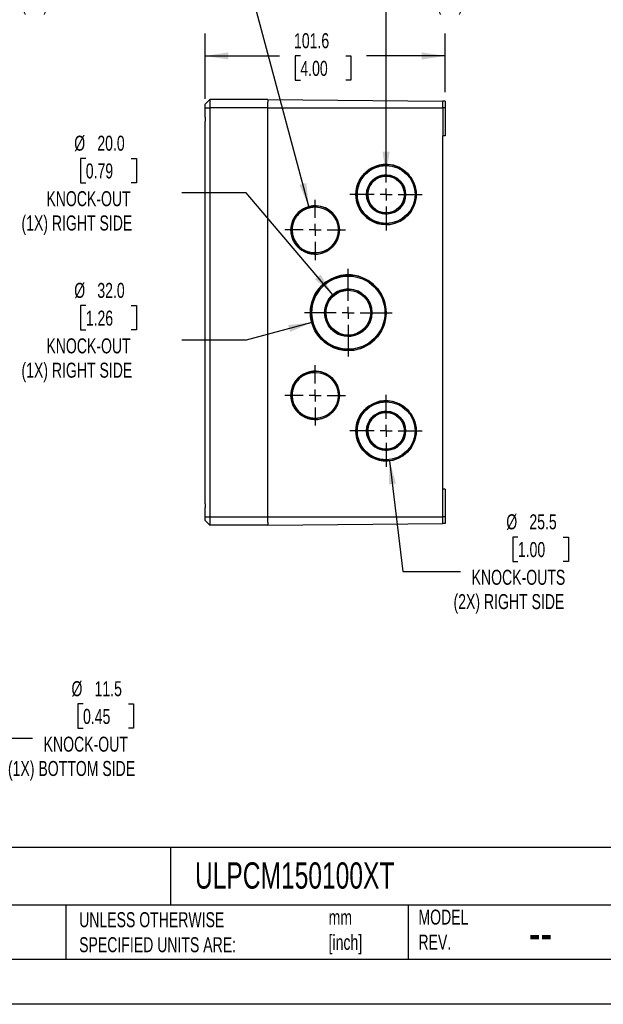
# Model space of a CAD drawing. Header units: millimetres. Extents: x 0 to 838, y 0 to 648.
# Tile 2 of 6: x 403 to 650, y 0 to 417. Entities that reach past the tile are written whole.
import ezdxf

# ---------------------------------------------------------------- set-up
doc = ezdxf.new("R2010")
doc.units = ezdxf.units.MM
doc.header["$LTSCALE"] = 3
doc.linetypes.add('CENTERX2', pattern=[20.32, 12.7, -2.54, 2.54, -2.54])
doc.layers.add('CENTER', color=40, linetype='CENTERX2')
doc.layers.add('DIMENSIONS', color=140, linetype='Continuous', lineweight=25)
doc.layers.add('TEXT', color=140, linetype='Continuous', lineweight=25)
doc.styles.add('SLDTEXTSTYLE0', font='TXT', dxfattribs={"width": 0.7})
doc.dimstyles.new('SLDDIMSTYLE0', dxfattribs={"dimtxt": 6.474023, "dimasz": 9.906, "dimexe": 0, "dimexo": 0.0625, "dimgap": 1.618506, "dimtad": 0, "dimtih": 1, "dimtoh": 1, "dimdec": 1, "dimrnd": 1e-09, "dimzin": 12, "dimdsep": 46, "dimtxsty": 'SLDTEXTSTYLE0', "dimsah": 1, "dimcen": 0.09, "dimadec": 0, "dimazin": 3, "dimtfac": 1, "dimtdec": 1, "dimtofl": 0, "dimtmove": 0, "dimatfit": 3, "dimfxl": 0, "dimfrac": 2, "dimtolj": 1, "dimtzin": 12, "dimarcsym": 0})
doc.dimstyles.new('SLDDIMSTYLE1', dxfattribs={"dimtxt": 6.474023, "dimasz": 9.906, "dimexe": 0, "dimexo": 0.0625, "dimgap": 1.618506, "dimtad": 0, "dimtih": 1, "dimtoh": 1, "dimdec": 1, "dimrnd": 1e-09, "dimzin": 12, "dimdsep": 46, "dimtxsty": 'SLDTEXTSTYLE0', "dimsah": 1, "dimcen": 0, "dimadec": 0, "dimazin": 3, "dimtfac": 1, "dimtdec": 1, "dimtofl": 0, "dimtmove": 0, "dimatfit": 3, "dimfxl": 0, "dimfrac": 2, "dimtolj": 1, "dimtzin": 12, "dimarcsym": 0})
doc.dimstyles.new('SLDDIMSTYLE2', dxfattribs={"dimtxt": 6.474023, "dimasz": 9.906, "dimexe": 0, "dimexo": 0.0625, "dimgap": 1.618506, "dimtad": 0, "dimtih": 1, "dimtoh": 1, "dimdec": 1, "dimrnd": 1e-09, "dimzin": 4, "dimdsep": 46, "dimtxsty": 'SLDTEXTSTYLE0', "dimsah": 1, "dimcen": 0, "dimadec": 0, "dimazin": 1, "dimtfac": 1, "dimtdec": 1, "dimtofl": 0, "dimtmove": 0, "dimatfit": 3, "dimfxl": 0, "dimfrac": 2, "dimtolj": 1, "dimtzin": 12, "dimarcsym": 0})

# ---------------------------------------------------------------- blocks, each defined once
blk = doc.blocks.new('_D_4')
at = {"layer": 'DIMENSIONS'}
for p, q in [((607.14, 451.16), (604.97, 451.16)), ((604.97, 451.16), (604.97, 440.87)), ((626.38, 451.16), (628.55, 451.16)), ((628.55, 451.16), (628.55, 440.87)), ((604.97, 440.87), (607.14, 440.87)), ((628.55, 440.87), (626.38, 440.87)), ((558.49, 350.92), (558.49, 436.61)), ((558.49, 436.61), (582.81, 436.61))]:
    blk.add_line(p, q, dxfattribs=at)
blk.add_solid([(558.49, 350.92), (560.02, 360.82), (556.97, 360.82)], dxfattribs=at)
at = {"layer": 'DIMENSIONS', "char_height": 6.35, "attachment_point": 1, "style": 'SLDTEXTSTYLE0'}
for s, insert in [('%%c', (602.25, 460.79)), ('16.5', (612.03, 460.79)), ('0.65', (607.14, 449.05)), ('KNOCK-OUTS', (587.57, 437.31)), ('(2X) RIGHT SIDE', (579.92, 427.02))]:
    blk.add_mtext(s, dxfattribs=dict(at, insert=insert))
blk = doc.blocks.new('_D_5')
at = {"layer": 'DIMENSIONS'}
for p, q in [((560.01, 230.01), (565.62, 183.17)), ((614.27, 197.71), (612.09, 197.71)), ((612.09, 197.71), (612.09, 187.42)), ((633.5, 197.71), (635.68, 197.71)), ((635.68, 197.71), (635.68, 187.42)), ((612.09, 187.42), (614.27, 187.42)), ((635.68, 187.42), (633.5, 187.42)), ((565.62, 183.17), (589.94, 183.17))]:
    blk.add_line(p, q, dxfattribs=at)
blk.add_solid([(560.01, 230.01), (559.68, 220), (562.7, 220.36)], dxfattribs=at)
at = {"layer": 'DIMENSIONS', "char_height": 6.35, "attachment_point": 1, "style": 'SLDTEXTSTYLE0'}
for s, insert in [('%%c', (609.38, 207.35)), ('25.5', (619.15, 207.35)), ('1.00', (614.27, 195.61)), ('KNOCK-OUTS', (594.7, 183.87)), ('(2X) RIGHT SIDE', (587.05, 173.58))]:
    blk.add_mtext(s, dxfattribs=dict(at, insert=insert))
blk = doc.blocks.new('_D_6')
at = {"layer": 'DIMENSIONS'}
for p, q in [((431.42, 451.16), (429.25, 451.16)), ((429.25, 451.16), (429.25, 440.87)), ((450.66, 451.16), (452.83, 451.16)), ((452.83, 451.16), (452.83, 440.87)), ((429.25, 440.87), (431.42, 440.87)), ((452.83, 440.87), (450.66, 440.87)), ((499.31, 436.61), (474.99, 436.61)), ((525.84, 337.57), (499.31, 436.61))]:
    blk.add_line(p, q, dxfattribs=at)
blk.add_solid([(525.84, 337.57), (524.75, 347.53), (521.81, 346.74)], dxfattribs=at)
at = {"layer": 'DIMENSIONS', "char_height": 6.35, "attachment_point": 1, "style": 'SLDTEXTSTYLE0'}
for s, insert in [('%%c', (426.53, 460.79)), ('20.5', (436.31, 460.79)), ('0.81', (431.42, 449.05)), ('KNOCK-OUTS', (411.85, 437.31)), ('(2X) RIGHT SIDE', (404.2, 427.02))]:
    blk.add_mtext(s, dxfattribs=dict(at, insert=insert))
blk = doc.blocks.new('_D_7')
at = {"layer": 'DIMENSIONS'}
for p, q in [((431.42, 357.92), (429.25, 357.92)), ((429.25, 357.92), (429.25, 347.63)), ((450.66, 357.92), (452.83, 357.92)), ((452.83, 357.92), (452.83, 347.63)), ((429.25, 347.63), (431.42, 347.63)), ((452.83, 347.63), (450.66, 347.63)), ((499.31, 343.38), (472.1, 343.38)), ((536.01, 300.28), (499.31, 343.38))]:
    blk.add_line(p, q, dxfattribs=at)
blk.add_solid([(536.01, 300.28), (530.75, 308.81), (528.43, 306.83)], dxfattribs=at)
at = {"layer": 'DIMENSIONS', "char_height": 6.35, "attachment_point": 1, "style": 'SLDTEXTSTYLE0'}
for s, insert in [('%%c', (426.53, 367.56)), ('20.0', (436.31, 367.56)), ('0.79', (431.42, 355.82)), ('KNOCK-OUT', (414.75, 344.08)), ('(1X) RIGHT SIDE', (404.2, 333.79))]:
    blk.add_mtext(s, dxfattribs=dict(at, insert=insert))
blk = doc.blocks.new('_D_8')
at = {"layer": 'DIMENSIONS'}
for p, q in [((431.42, 295.64), (429.25, 295.64)), ((429.25, 295.64), (429.25, 285.36)), ((450.66, 295.64), (452.83, 295.64)), ((452.83, 295.64), (452.83, 285.36)), ((527.03, 288.53), (499.31, 281.1)), ((429.25, 285.36), (431.42, 285.36)), ((452.83, 285.36), (450.66, 285.36)), ((499.31, 281.1), (472.1, 281.1))]:
    blk.add_line(p, q, dxfattribs=at)
blk.add_solid([(527.03, 288.53), (517.07, 287.43), (517.85, 284.49)], dxfattribs=at)
at = {"layer": 'DIMENSIONS', "char_height": 6.35, "attachment_point": 1, "style": 'SLDTEXTSTYLE0'}
for s, insert in [('%%c', (426.53, 305.28)), ('32.0', (436.31, 305.28)), ('1.26', (431.42, 293.54)), ('KNOCK-OUT', (414.75, 281.8)), ('(1X) RIGHT SIDE', (404.2, 271.51))]:
    blk.add_mtext(s, dxfattribs=dict(at, insert=insert))
blk = doc.blocks.new('_D_9')
at = {"layer": 'DIMENSIONS'}
for p, q in [((481.89, 383.21), (481.89, 410.83)), ((583.49, 386.01), (583.49, 410.83)), ((481.89, 401.31), (513.47, 401.31)), ((522.24, 401.31), (520.07, 401.31)), ((520.07, 401.31), (520.07, 391.02)), ((541.48, 401.31), (543.65, 401.31)), ((543.65, 401.31), (543.65, 391.02)), ((583.49, 401.31), (550.25, 401.31)), ((520.07, 391.02), (522.24, 391.02)), ((543.65, 391.02), (541.48, 391.02))]:
    blk.add_line(p, q, dxfattribs=at)
for points in [[(481.89, 401.31), (491.8, 399.79), (491.8, 402.83)], [(583.49, 401.31), (573.59, 402.83), (573.59, 399.79)]]:
    blk.add_solid(points, dxfattribs=at)
at = {"layer": 'DIMENSIONS', "char_height": 6.35, "attachment_point": 1, "style": 'SLDTEXTSTYLE0'}
for s, insert in [('101.6', (519.55, 410.94)), ('4.00', (522.24, 399.21))]:
    blk.add_mtext(s, dxfattribs=dict(at, insert=insert))
blk = doc.blocks.new('SW_CENTERMARKSYMBOL_4')
at = {"layer": 'CENTER', "color": 0}
for p, q in [((0, 5.08), (0, 12.79)), ((-5.08, 0), (-12.79, 0)), ((0, 0), (-2.54, 0)), ((0, 0), (0, 2.54)), ((0, 0), (0, -2.54)), ((0, 0), (2.54, 0)), ((5.08, 0), (12.79, 0)), ((0, -5.08), (0, -12.79))]:
    blk.add_line(p, q, dxfattribs=at)
blk = doc.blocks.new('SW_CENTERMARKSYMBOL_5')
at = {"layer": 'CENTER', "color": 0}
for p, q in [((0, 5.08), (0, 15.29)), ((-5.08, 0), (-15.29, 0)), ((0, 0), (-2.54, 0)), ((0, 0), (0, 2.54)), ((0, 0), (0, -2.54)), ((0, 0), (2.54, 0)), ((5.08, 0), (15.29, 0)), ((0, -5.08), (0, -15.29))]:
    blk.add_line(p, q, dxfattribs=at)
blk = doc.blocks.new('SW_CENTERMARKSYMBOL_6')
at = {"layer": 'CENTER', "color": 0}
for p, q in [((0, 5.08), (0, 18.55)), ((-5.08, 0), (-18.55, 0)), ((0, 0), (-2.54, 0)), ((0, 0), (0, 2.54)), ((0, 0), (0, -2.54)), ((0, 0), (2.54, 0)), ((5.08, 0), (18.55, 0)), ((0, -5.08), (0, -18.55))]:
    blk.add_line(p, q, dxfattribs=at)
blk = doc.blocks.new('SW_CENTERMARKSYMBOL_7')
at = {"layer": 'CENTER', "color": 0}
for p, q in [((0, 5.08), (0, 12.79)), ((-5.08, 0), (-12.79, 0)), ((0, 0), (-2.54, 0)), ((0, 0), (0, 2.54)), ((0, 0), (0, -2.54)), ((0, 0), (2.54, 0)), ((5.08, 0), (12.79, 0)), ((0, -5.08), (0, -12.79))]:
    blk.add_line(p, q, dxfattribs=at)
blk = doc.blocks.new('SW_CENTERMARKSYMBOL_8')
at = {"layer": 'CENTER', "color": 0}
for p, q in [((0, 5.08), (0, 15.29)), ((-5.08, 0), (-15.29, 0)), ((0, 0), (-2.54, 0)), ((0, 0), (0, 2.54)), ((0, 0), (0, -2.54)), ((0, 0), (2.54, 0)), ((5.08, 0), (15.29, 0)), ((0, -5.08), (0, -15.29))]:
    blk.add_line(p, q, dxfattribs=at)
blk = doc.blocks.new('_D_16')
at = {"layer": 'DIMENSIONS'}
for p, q in [((430.26, 127.11), (428.08, 127.11)), ((428.08, 127.11), (428.08, 116.82)), ((449.49, 127.11), (451.67, 127.11)), ((451.67, 127.11), (451.67, 116.82)), ((428.08, 116.82), (430.26, 116.82)), ((451.67, 116.82), (449.49, 116.82)), ((328.74, 92.37), (343.78, 112.56)), ((343.78, 112.56), (408.82, 112.56))]:
    blk.add_line(p, q, dxfattribs=at)
blk.add_solid([(328.74, 92.37), (335.88, 99.4), (333.43, 101.23)], dxfattribs=at)
at = {"layer": 'DIMENSIONS', "char_height": 6.35, "attachment_point": 1, "style": 'SLDTEXTSTYLE0'}
for s, insert in [('%%c', (425.37, 136.74)), ('11.5', (435.14, 136.74)), ('0.45', (430.26, 125)), ('KNOCK-OUT', (413.58, 113.26)), ('(1X) BOTTOM SIDE', (398.48, 102.97))]:
    blk.add_mtext(s, dxfattribs=dict(at, insert=insert))

msp = doc.modelspace()

# ---------------------------------------------------------------- linework, layer by layer
for p, q in [((481.89, 380.9), (483.89, 382.9)), ((481.89, 379.4), (481.89, 380.9)), ((481.89, 375.34), (481.89, 379.4)), ((481.89, 379.4), (483.89, 379.4)), ((483.89, 382.9), (483.89, 379.4)), ((508.49, 382.9), (483.89, 382.9)), ((483.89, 379.4), (483.89, 206.2)), ((508.49, 379.4), (483.89, 379.4)), ((508.49, 382.9), (508.49, 381.69)), ((508.49, 382.84), (582.49, 382.2)), ((508.49, 379.35), (508.49, 381.69)), ((508.49, 379.35), (582.49, 379.35)), ((508.49, 206.25), (508.49, 379.35)), ((582.49, 379.35), (582.49, 382.2)), ((583.49, 382.2), (582.49, 382.2)), ((582.49, 379.35), (582.49, 367.55)), ((583.49, 379.35), (582.49, 379.35)), ((583.49, 382.2), (583.49, 379.35)), ((583.49, 379.35), (583.49, 367.55)), ((481.89, 211.84), (481.89, 373.76)), ((582.49, 218.05), (582.49, 367.55)), ((583.49, 367.55), (582.49, 367.55)), ((558.49, 355.42), (559.11, 355.4)), ((558.5, 354.92), (558.49, 354.92)), ((559.11, 355.4), (559.12, 355.4)), ((558.49, 350.92), (558.82, 350.91)), ((558.49, 350.42), (558.49, 350.42)), ((558.82, 350.91), (558.83, 350.91)), ((566.74, 342.67), (566.74, 342.67)), ((571.24, 342.67), (571.24, 342.67)), ((528.49, 337.92), (528.96, 337.91)), ((528.96, 337.91), (528.96, 337.91)), ((528.5, 337.42), (528.49, 337.42)), ((558.49, 334.92), (558.49, 334.92)), ((559.11, 334.44), (558.49, 334.42)), ((559.11, 334.44), (559.12, 334.44)), ((558.49, 330.42), (558.5, 330.42)), ((560.03, 330.01), (560.03, 330.01)), ((538.74, 327.67), (538.75, 327.67)), ((528.49, 317.92), (528.5, 317.92)), ((529.54, 317.47), (528.49, 317.42)), ((529.54, 317.47), (529.54, 317.47)), ((542.49, 308.67), (543.78, 308.62)), ((543.78, 308.62), (543.78, 308.62)), ((542.5, 308.17), (542.49, 308.17)), ((542.49, 302.67), (542.94, 302.66)), ((542.49, 302.17), (542.49, 302.17)), ((542.94, 302.66), (542.94, 302.66)), ((552.49, 292.67), (552.49, 292.67)), ((558.49, 292.67), (558.49, 292.67)), ((542.49, 283.17), (542.49, 283.17)), ((543.57, 282.73), (542.49, 282.67)), ((543.57, 282.73), (543.57, 282.73)), ((542.49, 277.17), (542.5, 277.17)), ((544.98, 276.86), (544.98, 276.86)), ((528.49, 267.92), (528.97, 267.91)), ((528.5, 267.42), (528.49, 267.42)), ((528.97, 267.91), (528.97, 267.91)), ((538.74, 257.67), (538.75, 257.67)), ((558.49, 255.42), (559.37, 255.39)), ((558.5, 254.92), (558.49, 254.92)), ((559.37, 255.39), (559.37, 255.39)), ((558.49, 250.92), (558.84, 250.91)), ((558.49, 250.42), (558.49, 250.42)), ((558.84, 250.91), (558.84, 250.91)), ((528.49, 247.92), (528.5, 247.92)), ((529.53, 247.47), (528.49, 247.42)), ((529.53, 247.47), (529.53, 247.47)), ((566.74, 242.67), (566.74, 242.67)), ((558.49, 234.92), (558.49, 234.92)), ((559.09, 234.44), (558.49, 234.42)), ((559.09, 234.44), (559.1, 234.44)), ((558.49, 230.42), (558.5, 230.42)), ((559.04, 229.93), (558.49, 229.92)), ((559.04, 229.93), (559.04, 229.93)), ((582.49, 206.25), (582.49, 218.05)), ((583.49, 218.05), (582.49, 218.05)), ((583.49, 218.05), (583.49, 206.25)), ((481.89, 206.2), (481.89, 210.26)), ((481.89, 204.7), (481.89, 206.2)), ((483.89, 206.2), (481.89, 206.2)), ((483.89, 202.7), (481.89, 204.7)), ((483.89, 206.2), (483.89, 202.7)), ((508.49, 206.2), (483.89, 206.2)), ((508.49, 203.9), (508.49, 206.25)), ((508.49, 206.25), (582.49, 206.25)), ((582.49, 203.4), (582.49, 206.25)), ((583.49, 206.25), (582.49, 206.25)), ((583.49, 206.25), (583.49, 203.4)), ((508.49, 202.7), (483.89, 202.7)), ((508.49, 203.9), (508.49, 202.7)), ((508.49, 202.75), (582.49, 203.4)), ((583.49, 203.4), (582.49, 203.4))]:
    msp.add_line(p, q)
at = {"color": 7, "linetype": 'Continuous'}
msp.add_line((838.21, 0.01), (0.01, 0.01), dxfattribs=at)
at = {"flags": 128}
for points in [[(560.03, 330.01), (558.52, 329.92), (558.49, 329.92)], [(544.98, 276.86), (543.35, 276.69), (542.49, 276.67)]]:
    msp.add_lwpolyline(points, dxfattribs=at)
for centre, radius in [((558.5, 342.67), 12.25), ((558.49, 342.67), 7.75), ((528.5, 327.67), 9.75), ((542.5, 292.67), 15.5), ((542.5, 292.67), 9.5), ((528.5, 257.67), 9.75), ((558.5, 242.67), 12.25), ((558.49, 242.67), 7.75)]:
    msp.add_circle(centre, radius)
for centre, radius, start, end in [((558.5, 342.67), 12.75, 87.2027, 276.9119), ((558.49, 342.67), 12.25, 90.001, 180.0012), ((558.49, 342.67), 12.75, 359.9979, 87.1926), ((558.49, 342.67), 12.75, 359.9979, 87.1926), ((558.49, 342.67), 8.25, 87.6976, 274.3265), ((558.49, 342.67), 7.75, 90.0009, 180.0013), ((558.49, 342.67), 8.25, 359.9978, 87.6832), ((558.49, 342.67), 8.25, 359.9978, 87.6832), ((558.49, 342.67), 12.25, 179.9988, 269.999), ((558.49, 342.67), 7.75, 179.999, 269.9989), ((558.49, 342.67), 8.25, 274.3411, 0.0022), ((558.49, 342.67), 8.25, 274.3411, 0.0022), ((558.49, 342.67), 12.75, 276.9224, 0.002), ((558.49, 342.67), 12.75, 276.9224, 0.002), ((528.5, 327.67), 10.25, 87.4151, 275.8622), ((528.5, 327.67), 10.25, 359.998, 87.4029), ((528.49, 327.67), 10.25, 359.998, 87.4029), ((528.49, 327.67), 9.75, 90.0011, 180.0011), ((528.49, 327.67), 9.75, 179.9989, 269.9989), ((528.5, 327.67), 10.25, 275.8744, 0.0023), ((528.49, 327.67), 10.25, 275.8744, 0.0023), ((542.5, 292.67), 16, 85.3934, 278.9321), ((542.49, 292.67), 16, 359.998, 85.3847), ((542.49, 292.67), 16, 359.998, 85.3847), ((542.49, 292.67), 15.5, 90.001, 180.0012), ((542.5, 292.67), 10, 87.4469, 276.1855), ((542.49, 292.67), 9.5, 90.0011, 180.0011), ((542.49, 292.67), 10, 359.998, 87.4344), ((542.49, 292.67), 10, 359.998, 87.4344), ((542.49, 292.67), 15.5, 179.999, 269.9988), ((542.49, 292.67), 9.5, 179.9989, 269.9989), ((542.49, 292.67), 10, 276.1982, 0.0021), ((542.49, 292.67), 10, 276.1982, 0.0021), ((542.49, 292.67), 16, 278.941, 0.002), ((542.49, 292.67), 16, 278.941, 0.002), ((528.5, 257.67), 10.25, 87.359, 275.7958), ((528.49, 257.67), 9.75, 90.0011, 180.0011), ((528.5, 257.67), 10.25, 359.998, 87.3467), ((528.49, 257.67), 10.25, 359.998, 87.3467), ((528.49, 257.67), 9.75, 179.9989, 269.9989), ((528.5, 257.67), 10.25, 275.8079, 0.0023), ((528.49, 257.67), 10.25, 275.8079, 0.0023), ((558.5, 242.67), 12.75, 86.0512, 272.4445), ((558.49, 242.67), 12.25, 90.001, 180.0012), ((558.49, 242.67), 12.75, 272.4591, 86.0367), ((558.49, 242.67), 12.75, 272.4591, 86.0367), ((558.49, 242.67), 8.25, 87.5772, 274.2074), ((558.49, 242.67), 7.75, 90.0009, 180.0013), ((558.49, 242.67), 8.25, 359.9978, 87.5628), ((558.49, 242.67), 8.25, 359.9978, 87.5628), ((558.49, 242.67), 12.25, 179.9988, 269.999), ((558.49, 242.67), 7.75, 179.999, 269.9989), ((558.49, 242.67), 8.25, 274.2219, 0.0022), ((558.49, 242.67), 8.25, 274.2219, 0.0022)]:
    msp.add_arc(centre, radius, start, end)
for points in [[(481.89, 375.34), (481.93, 374.81), (481.93, 374.28), (481.89, 373.76)], [(481.89, 211.84), (481.93, 211.31), (481.93, 210.78), (481.89, 210.26)]]:
    msp.add_open_spline(points, degree=3)
at = {"layer": 'DIMENSIONS'}
for centre, radius in [((558.49, 342.67), 12.75), ((558.49, 342.67), 8.25), ((528.5, 327.67), 10.25), ((542.49, 292.67), 16.01), ((542.49, 292.67), 10), ((528.5, 257.67), 10.25), ((558.5, 242.67), 12.75), ((558.5, 242.67), 8.25)]:
    msp.add_circle(centre, radius, dxfattribs=at)
at = {"layer": 'TEXT'}
for p, q in [((819.15, 66.38), (19.05, 66.38)), ((467.28, 66.38), (467.28, 41.91)), ((819.15, 41.91), (19.05, 41.91)), ((422.99, 41.91), (422.99, 19.05)), ((567.9, 41.91), (567.9, 19.05)), ((19.05, 19.05), (819.15, 19.05))]:
    msp.add_line(p, q, dxfattribs=at)

# ---------------------------------------------------------------- block references
at = {"layer": 'CENTER'}
for name, p in [('SW_CENTERMARKSYMBOL_5', (558.49, 342.67)), ('SW_CENTERMARKSYMBOL_4', (528.5, 327.67)), ('SW_CENTERMARKSYMBOL_6', (542.49, 292.67)), ('SW_CENTERMARKSYMBOL_7', (528.5, 257.67)), ('SW_CENTERMARKSYMBOL_8', (558.5, 242.67))]:
    msp.add_blockref(name, p, dxfattribs=at)

# ---------------------------------------------------------------- texts
at = {"layer": 'TEXT', "attachment_point": 1, "style": 'SLDTEXTSTYLE0'}
for s, insert, char_height in [('ULPCM150100XT', (477.62, 60.07), 11.1125), ('UNLESS OTHERWISE ^JSPECIFIED UNITS ARE:', (428.61, 38.99), 6.35), ('mm^J[inch]', (534.19, 39.99), 6.35), ('MODEL ^JREV.', (572.2, 40.09), 6.35), ('--', (618.89, 38.2), 15.875)]:
    msp.add_mtext(s, dxfattribs=dict(at, insert=insert, char_height=char_height))

# ---------------------------------------------------------------- dimensions: what is measured, and where the dimension line sits
at = {"layer": 'DIMENSIONS'}
for p1, p2, text, dimstyle, picture, middle in [((531.15, 317.77), (525.84, 337.57), '<>\\PKNOCK-OUTS\\P(2X) RIGHT SIDE', 'SLDDIMSTYLE1', '_D_6', (441.04, 439.96)), ((558.49, 334.42), (558.49, 350.92), '<>\\PKNOCK-OUTS\\P(2X) RIGHT SIDE', 'SLDDIMSTYLE1', '_D_4', (616.76, 439.96)), ((548.97, 285.06), (536.01, 300.28), '<>\\PKNOCK-OUT\\P(1X) RIGHT SIDE', 'SLDDIMSTYLE2', '_D_7', (441.04, 346.72)), ((557.95, 296.81), (527.03, 288.53), '<>\\PKNOCK-OUT\\P(1X) RIGHT SIDE', 'SLDDIMSTYLE2', '_D_8', (441.04, 284.44)), ((556.98, 255.33), (560.01, 230.01), '<>\\PKNOCK-OUTS\\P(2X) RIGHT SIDE', 'SLDDIMSTYLE1', '_D_5', (623.89, 186.51)), ((321.87, 83.15), (328.74, 92.37), '<>\\PKNOCK-OUT\\P(1X) BOTTOM SIDE', 'SLDDIMSTYLE1', '_D_16', (439.87, 115.91))]:
    dim = msp.add_diameter_dim_2p(p1=p1, p2=p2, text=text, dimstyle=dimstyle, dxfattribs=at)
    dim.commit()
    dim.dimension.update_dxf_attribs({"geometry": picture, "text_midpoint": middle, "dimtype": 163})
dim = msp.add_linear_dim(base=(583.49, 401.31), p1=(481.89, 379.4), p2=(583.49, 382.2), dimstyle='SLDDIMSTYLE0', dxfattribs=at)
dim.commit()
dim.dimension.update_dxf_attribs({"geometry": '_D_9', "text_midpoint": (531.86, 401.31), "dimtype": 160})

doc.saveas('drawing.dxf')
